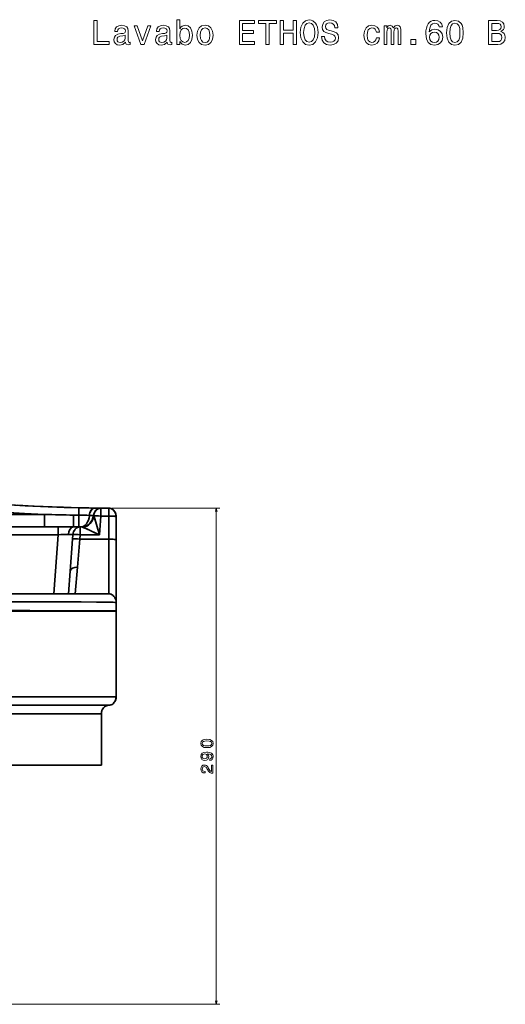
# Model space of a CAD drawing. Extents: x 290 to 1969, y 22 to 1622.
# Tile 9 of 12: x 843 to 1126, y 1048 to 1622. Entities that reach past the tile are written whole.
import ezdxf

# ---------------------------------------------------------------- set-up
doc = ezdxf.new("R2010")
doc.units = 0

msp = doc.modelspace()

# ---------------------------------------------------------------- linework, layer by layer
at = {"color": 7, "lineweight": 35, "ltscale": 0.077972}
msp.add_line((874.55, 1333.07), (877.67, 1333.03), dxfattribs=at)
msp.add_line((874.55, 1333.07), (877.67, 1333.03), dxfattribs=at)
at = {"color": 7, "lineweight": 35, "ltscale": 0.107782}
msp.add_line((877.74, 1337.34), (877.67, 1333.03), dxfattribs=at)
msp.add_line((877.74, 1337.34), (877.67, 1333.03), dxfattribs=at)
at = {"color": 7, "lineweight": 35, "ltscale": 0.089304}
msp.add_line((890.49, 1337.09), (886.92, 1337.09), dxfattribs=at)
at = {"color": 7, "lineweight": 35, "ltscale": 0.088771}
for p, q in [((890.5, 1337.09), (886.94, 1337.09)), ((886.94, 1337.09), (890.5, 1337.09))]:
    msp.add_line(p, q, dxfattribs=at)
at = {"color": 7, "lineweight": 35, "ltscale": 0.002061}
msp.add_line((887.6, 1335.78), (887.66, 1335.84), dxfattribs=at)
at = {"color": 7, "lineweight": 35, "ltscale": 0.002797}
msp.add_line((889.45, 1336.94), (889.56, 1336.97), dxfattribs=at)
at = {"color": 7, "lineweight": 35, "ltscale": 0.002327}
msp.add_line((890.4, 1337.09), (890.5, 1337.09), dxfattribs=at)
msp.add_line((890.4, 1337.09), (890.5, 1337.09), dxfattribs=at)
at = {"color": 7, "lineweight": 35, "ltscale": 0.002312}
msp.add_line((890.4, 1337.09), (890.49, 1337.09), dxfattribs=at)
at = {"color": 7, "lineweight": 35, "ltscale": 0.11636}
for p, q in [((890.5, 1337.09), (895.15, 1337.09)), ((895.15, 1332.52), (890.5, 1332.52)), ((895.15, 1332.52), (890.5, 1332.52))]:
    msp.add_line(p, q, dxfattribs=at)
at = {"color": 7, "lineweight": 35, "ltscale": 0.114105}
for p, q in [((890.5, 1332.52), (890.5, 1337.09)), ((890.5, 1332.52), (890.5, 1337.09)), ((895.15, 1337.09), (895.15, 1332.52)), ((895.15, 1332.52), (895.15, 1337.09)), ((878.51, 1321.56), (878.51, 1326.13))]:
    msp.add_line(p, q, dxfattribs=at)
at = {"color": 7, "lineweight": 35, "ltscale": 0.000238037}
msp.add_line((895.15, 1337.09), (895.16, 1337.09), dxfattribs=at)
at = {"color": 7, "lineweight": 35, "ltscale": 0.000183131}
msp.add_line((895.17, 1337.1), (895.16, 1337.1), dxfattribs=at)
at = {"color": 7, "lineweight": 13}
for p, q in [((897.17, 1337.1), (959.84, 1337.1)), ((957.84, 1047.59), (957.84, 1337.1)), ((630, 1047.59), (959.84, 1047.59))]:
    msp.add_line(p, q, dxfattribs=at)
at = {"color": 7, "lineweight": 35, "ltscale": 0.000297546}
msp.add_line((886.25, 1332.87), (886.27, 1332.87), dxfattribs=at)
msp.add_line((886.25, 1332.87), (886.27, 1332.87), dxfattribs=at)
at = {"color": 7, "lineweight": 35, "ltscale": 0.274726}
msp.add_line((890.5, 1332.52), (889.67, 1321.56), dxfattribs=at)
msp.add_line((890.5, 1332.52), (889.67, 1321.56), dxfattribs=at)
at = {"color": 7, "lineweight": 35, "ltscale": 0.337155}
for p, q in [((895.15, 1319.04), (895.15, 1332.52)), ((895.15, 1319.04), (895.15, 1332.52)), ((899.45, 1332.09), (899.45, 1318.6)), ((899.45, 1332.09), (899.45, 1318.6))]:
    msp.add_line(p, q, dxfattribs=at)
at = {"color": 7, "lineweight": 35}
for p, q in [((899.45, 1332.1), (899.45, 1227.09)), ((863.05, 1287.09), (865.65, 1321.57)), ((863.05, 1287.09), (865.65, 1321.57)), ((895.15, 1287.09), (895.15, 1319.04)), ((895.15, 1319.04), (895.15, 1287.09)), ((899.45, 1318.6), (899.45, 1282.09)), ((899.45, 1318.6), (899.45, 1282.09)), ((822.14, 1287.09), (895.15, 1287.09)), ((822.14, 1287.09), (895.15, 1287.09)), ((875.57, 1287.09), (823.83, 1287.09)), ((899.45, 1277.09), (899.45, 1227.09)), ((899.45, 1277.09), (899.45, 1227.09)), ((822.14, 1227.09), (899.45, 1227.09)), ((899.45, 1227.09), (822.14, 1227.09)), ((895.15, 1222.09), (822.14, 1222.09)), ((895.15, 1222.09), (822.14, 1222.09)), ((890.85, 1217.09), (813.54, 1217.09)), ((813.54, 1217.09), (890.85, 1217.09)), ((890.85, 1187.09), (890.85, 1217.09)), ((890.85, 1217.09), (890.85, 1187.09)), ((890.85, 1217.09), (890.85, 1187.09)), ((871.17, 1187.09), (813.54, 1187.09)), ((871.17, 1187.09), (813.54, 1187.09))]:
    msp.add_line(p, q, dxfattribs=at)
at = {"color": 7, "lineweight": 35, "ltscale": 0.000137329}
msp.add_line((899.45, 1332.09), (899.45, 1332.09), dxfattribs=at)
at = {"color": 7, "lineweight": 35, "ltscale": 0.223337}
for p, q in [((865.64, 1326.13), (874.57, 1326.13)), ((874.57, 1326.13), (865.64, 1326.13))]:
    msp.add_line(p, q, dxfattribs=at)
at = {"color": 7, "lineweight": 35, "ltscale": 0.06338}
for p, q in [((874.04, 1319.04), (874.23, 1321.56)), ((874.23, 1321.56), (874.04, 1319.04)), ((878.32, 1319.04), (878.51, 1321.56)), ((878.51, 1321.56), (878.32, 1319.04))]:
    msp.add_line(p, q, dxfattribs=at)
at = {"color": 7, "lineweight": 35, "ltscale": 0.077934}
msp.add_line((874.57, 1326.13), (877.69, 1326.13), dxfattribs=at)
at = {"color": 7, "lineweight": 35, "ltscale": 0.098398}
msp.add_line((874.57, 1326.13), (878.51, 1326.13), dxfattribs=at)
msp.add_line((874.57, 1326.13), (878.51, 1326.13), dxfattribs=at)
at = {"color": 7, "lineweight": 35, "ltscale": 0.031987}
msp.add_line((877.69, 1326.13), (878.97, 1326.13), dxfattribs=at)
at = {"color": 7, "lineweight": 35, "ltscale": 0.114102}
msp.add_line((878.51, 1321.56), (878.51, 1326.13), dxfattribs=at)
at = {"color": 7, "lineweight": 35, "ltscale": 0.024823}
for p, q in [((879.5, 1326.13), (878.51, 1326.13)), ((878.51, 1326.13), (879.5, 1326.13))]:
    msp.add_line(p, q, dxfattribs=at)
at = {"color": 7, "lineweight": 35, "ltscale": 0.279175}
msp.add_line((889.67, 1321.56), (878.51, 1321.56), dxfattribs=at)
msp.add_line((889.67, 1321.56), (878.51, 1321.56), dxfattribs=at)
at = {"color": 7, "lineweight": 35, "ltscale": 0.012524}
msp.add_line((878.97, 1326.13), (879.47, 1326.13), dxfattribs=at)
at = {"color": 7, "lineweight": 35, "ltscale": 0.005254}
msp.add_line((879.18, 1326.13), (878.97, 1326.13), dxfattribs=at)
at = {"color": 7, "lineweight": 35, "ltscale": 0.000769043}
msp.add_line((879.5, 1326.13), (879.47, 1326.13), dxfattribs=at)
at = {"color": 7, "lineweight": 35, "ltscale": 0.471082}
for p, q in [((874.04, 1319.04), (872.62, 1300.25)), ((872.62, 1300.25), (874.04, 1319.04))]:
    msp.add_line(p, q, dxfattribs=at)
at = {"color": 7, "lineweight": 35, "ltscale": 0.412552}
msp.add_line((878.32, 1319.04), (876.9, 1302.59), dxfattribs=at)
msp.add_line((878.32, 1319.04), (876.9, 1302.59), dxfattribs=at)
at = {"color": 7, "lineweight": 35, "ltscale": 0.420872}
msp.add_line((878.32, 1319.04), (895.15, 1319.04), dxfattribs=at)
msp.add_line((878.32, 1319.04), (895.15, 1319.04), dxfattribs=at)
at = {"color": 7, "lineweight": 35, "ltscale": 0.329904}
msp.add_line((871.64, 1287.09), (872.62, 1300.25), dxfattribs=at)
at = {"color": 7, "lineweight": 35, "ltscale": 0.389129}
for p, q in [((876.9, 1302.59), (875.57, 1287.09)), ((875.57, 1287.09), (876.9, 1302.59))]:
    msp.add_line(p, q, dxfattribs=at)
at = {"color": 7, "lineweight": 35, "ltscale": 0.001988}
msp.add_line((875.57, 1287.09), (875.49, 1287.09), dxfattribs=at)
at = {"color": 7, "lineweight": 35, "ltscale": 0.000390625}
msp.add_line((875.56, 1287.09), (875.57, 1287.09), dxfattribs=at)
at = {"color": 7, "lineweight": 35, "ltscale": 0.489474}
msp.add_line((895.15, 1287.09), (875.57, 1287.09), dxfattribs=at)
at = {"color": 7, "lineweight": 35, "ltscale": 0.125}
msp.add_line((899.45, 1282.09), (899.45, 1277.09), dxfattribs=at)
msp.add_line((899.45, 1282.09), (899.45, 1277.09), dxfattribs=at)
at = {"color": 7, "lineweight": 35, "ltscale": 0.001011}
msp.add_line((868.11, 1277.27), (868.07, 1277.26), dxfattribs=at)
at = {"color": 7, "lineweight": 35, "ltscale": 0.492163}
msp.add_line((890.85, 1187.09), (871.17, 1187.09), dxfattribs=at)
msp.add_line((890.85, 1187.09), (871.17, 1187.09), dxfattribs=at)
at = {"color": 7, "lineweight": 13}
for points in [[(886.48, 1607.66), (895.47, 1607.66), (895.47, 1609.35), (888.33, 1609.35), (888.33, 1621.66), (886.48, 1621.66)], [(936.65, 1609.33), (937.96, 1607.78), (939.75, 1607.28), (941.45, 1607.66), (942.8, 1608.81), (943.65, 1610.65), (943.97, 1613.09), (943.65, 1615.53), (942.78, 1617.34), (941.45, 1618.47), (939.75, 1618.88), (937.98, 1618.35), (937.25, 1617.71), (936.65, 1616.84), (936.65, 1622.14), (934.87, 1622.14), (934.87, 1607.66), (936.65, 1607.66)], [(971.34, 1607.66), (980.22, 1607.66), (980.22, 1609.35), (973.2, 1609.35), (973.2, 1614.1), (979.45, 1614.1), (979.45, 1615.77), (973.2, 1615.77), (973.2, 1619.97), (980.06, 1619.97), (980.06, 1621.66), (971.34, 1621.66)], [(986.8, 1607.66), (988.65, 1607.66), (988.65, 1619.97), (992.89, 1619.97), (992.89, 1621.66), (982.54, 1621.66), (982.54, 1619.97), (986.8, 1619.97)], [(995.19, 1607.66), (997.06, 1607.66), (997.06, 1614.24), (1002.67, 1614.24), (1002.67, 1607.66), (1004.53, 1607.66), (1004.53, 1621.66), (1002.67, 1621.66), (1002.67, 1615.95), (997.06, 1615.95), (997.06, 1621.66), (995.19, 1621.66)], [(1006.83, 1614.66), (1007.19, 1611.51), (1008.24, 1609.19), (1009.87, 1607.76), (1012.01, 1607.28), (1014.13, 1607.76), (1015.79, 1609.19), (1016.81, 1611.51), (1017.2, 1614.66), (1016.81, 1617.79), (1016.37, 1619.06), (1015.79, 1620.11), (1014.13, 1621.54), (1013.12, 1621.9), (1012.01, 1622.04), (1009.85, 1621.54), (1008.22, 1620.13), (1007.19, 1617.81)], [(1008.77, 1614.66), (1008.99, 1617.1), (1009.65, 1618.9), (1010.68, 1619.99), (1012.01, 1620.37), (1013.32, 1619.99), (1014.35, 1618.88), (1015.02, 1617.08), (1015.26, 1614.66), (1015.02, 1612.22), (1014.35, 1610.42), (1013.32, 1609.33), (1012.01, 1608.97), (1010.68, 1609.33), (1009.65, 1610.42), (1008.99, 1612.2)], [(1020.97, 1612.28), (1019.13, 1612.28), (1019.54, 1610.14), (1020.55, 1608.57), (1022.1, 1607.62), (1024.2, 1607.28), (1026.28, 1607.6), (1027.83, 1608.49), (1028.82, 1609.88), (1029.18, 1611.71), (1028.88, 1613.37), (1028.03, 1614.44), (1026.66, 1615.14), (1024.82, 1615.67), (1023.25, 1616.05), (1022.22, 1616.5), (1021.64, 1617.14), (1021.45, 1618.15), (1021.64, 1619.06), (1022.16, 1619.74), (1022.97, 1620.21), (1024.08, 1620.37), (1025.21, 1620.17), (1026.09, 1619.62), (1026.68, 1618.71), (1026.96, 1617.48), (1028.8, 1617.48), (1028.8, 1617.52), (1028.47, 1619.42), (1027.53, 1620.83), (1026.03, 1621.72), (1024.02, 1622.02), (1022.2, 1621.72), (1020.79, 1620.87), (1019.88, 1619.56), (1019.56, 1617.87), (1019.82, 1616.35), (1020.59, 1615.33), (1021.8, 1614.64), (1023.45, 1614.12), (1025.08, 1613.65), (1026.32, 1613.21), (1027.06, 1612.56), (1027.32, 1611.51), (1027.08, 1610.44), (1026.46, 1609.64), (1025.51, 1609.13), (1024.28, 1608.97), (1022.91, 1609.19), (1021.86, 1609.84), (1021.19, 1610.89)], [(1089.72, 1617.89), (1089.34, 1619.52), (1088.45, 1620.73), (1087.08, 1621.5), (1085.3, 1621.76), (1084.11, 1621.62), (1083.08, 1621.24), (1082.17, 1620.61), (1081.41, 1619.72), (1080.8, 1618.61), (1080.36, 1617.26), (1080.08, 1615.67), (1080, 1613.87), (1080.32, 1611.01), (1081.31, 1608.93), (1082.9, 1607.68), (1085.08, 1607.26), (1087.04, 1607.62), (1088.53, 1608.57), (1089.5, 1610.06), (1089.84, 1611.96), (1089.5, 1613.87), (1088.57, 1615.35), (1087.14, 1616.27), (1085.36, 1616.6), (1083.45, 1616.19), (1082.01, 1615.04), (1082.32, 1617.26), (1082.96, 1618.86), (1083.95, 1619.8), (1085.32, 1620.13), (1086.33, 1619.97), (1087.1, 1619.54), (1087.6, 1618.84), (1087.86, 1617.89)], [(1092.16, 1614.5), (1092.46, 1611.33), (1093.41, 1609.07), (1094.92, 1607.7), (1097.02, 1607.26), (1099.1, 1607.7), (1100.61, 1609.07), (1101.54, 1611.33), (1101.86, 1614.5), (1101.54, 1617.65), (1101.16, 1618.9), (1100.61, 1619.93), (1099.1, 1621.3), (1097.02, 1621.76), (1094.92, 1621.3), (1093.41, 1619.9), (1092.46, 1617.65)], [(1123.83, 1615.22), (1125.24, 1616.39), (1125.61, 1617.18), (1125.73, 1618.15), (1125.47, 1619.66), (1124.68, 1620.75), (1123.41, 1621.42), (1121.63, 1621.66), (1116.65, 1621.66), (1116.65, 1607.66), (1121.91, 1607.66), (1123.79, 1607.94), (1125.18, 1608.77), (1126.05, 1610.08), (1126.35, 1611.86), (1126.17, 1613.05), (1125.69, 1614.03), (1124.9, 1614.76)], [(904.98, 1609.07), (904.98, 1609.01), (905.08, 1608.33), (905.38, 1607.84), (906.65, 1607.46), (907.64, 1607.62), (907.64, 1608.99), (907.21, 1608.93), (906.65, 1609.19), (906.55, 1610), (906.55, 1615.61), (906.31, 1617.04), (905.6, 1618.05), (904.37, 1618.65), (902.64, 1618.88), (900.94, 1618.63), (899.69, 1617.95), (898.9, 1616.88), (898.64, 1615.47), (898.64, 1615.35), (900.23, 1615.35), (900.38, 1616.19), (900.82, 1616.8), (901.55, 1617.16), (902.57, 1617.3), (903.56, 1617.2), (904.27, 1616.9), (904.69, 1616.37), (904.83, 1615.65), (904.75, 1614.8), (904.43, 1614.38), (903.62, 1614.18), (902.11, 1614.01), (900.38, 1613.65), (899.15, 1613.01), (898.42, 1612), (898.2, 1610.5), (898.4, 1609.17), (899.02, 1608.18), (900.03, 1607.56), (901.43, 1607.34), (903.3, 1607.76)], [(913.93, 1607.66), (915.81, 1607.66), (919.76, 1618.49), (917.93, 1618.49), (914.88, 1609.76), (911.77, 1618.49), (909.92, 1618.49)], [(929.26, 1609.07), (929.26, 1609.01), (929.36, 1608.33), (929.67, 1607.84), (930.94, 1607.46), (931.93, 1607.62), (931.93, 1608.99), (931.5, 1608.93), (930.94, 1609.19), (930.84, 1610), (930.84, 1615.61), (930.6, 1617.04), (929.89, 1618.05), (928.66, 1618.65), (926.92, 1618.88), (925.23, 1618.63), (923.98, 1617.95), (923.19, 1616.88), (922.93, 1615.47), (922.93, 1615.35), (924.52, 1615.35), (924.66, 1616.19), (925.11, 1616.8), (925.83, 1617.16), (926.86, 1617.3), (927.85, 1617.2), (928.56, 1616.9), (928.98, 1616.37), (929.12, 1615.65), (929.04, 1614.8), (928.72, 1614.38), (927.91, 1614.18), (926.4, 1614.01), (924.66, 1613.65), (923.43, 1613.01), (922.71, 1612), (922.49, 1610.5), (922.69, 1609.17), (923.31, 1608.18), (924.32, 1607.56), (925.71, 1607.34), (927.59, 1607.76)], [(942.15, 1613.09), (941.95, 1611.27), (941.41, 1609.94), (940.54, 1609.13), (939.45, 1608.87), (938.26, 1609.13), (937.39, 1609.94), (936.85, 1611.25), (936.67, 1613.09), (936.85, 1614.9), (937.39, 1616.21), (938.26, 1617), (939.45, 1617.28), (940.54, 1617), (941.41, 1616.19), (941.95, 1614.88)], [(946.59, 1613.07), (946.91, 1610.61), (947.84, 1608.79), (949.32, 1607.66), (951.29, 1607.28), (953.25, 1607.66), (954.72, 1608.77), (955.65, 1610.58), (955.99, 1613.07), (955.65, 1615.53), (954.72, 1617.36), (953.25, 1618.47), (951.29, 1618.88), (949.32, 1618.47), (947.84, 1617.34), (946.91, 1615.53)], [(948.41, 1613.09), (948.59, 1614.9), (949.15, 1616.21), (950.06, 1617.02), (951.29, 1617.3), (952.5, 1617.02), (953.41, 1616.23), (953.98, 1614.9), (954.18, 1613.09), (953.98, 1611.25), (953.41, 1609.92), (952.5, 1609.11), (951.29, 1608.85), (950.06, 1609.11), (949.15, 1609.92), (948.59, 1611.25)], [(1051.17, 1614.9), (1052.92, 1614.9), (1052.56, 1616.52), (1051.69, 1617.79), (1050.34, 1618.57), (1048.59, 1618.88), (1046.65, 1618.47), (1045.18, 1617.34), (1044.25, 1615.51), (1043.93, 1613.05), (1044.23, 1610.61), (1045.14, 1608.79), (1046.57, 1607.66), (1048.53, 1607.28), (1050.26, 1607.58), (1051.61, 1608.43), (1052.54, 1609.76), (1052.94, 1611.53), (1051.25, 1611.53), (1050.95, 1610.4), (1050.38, 1609.56), (1049.57, 1609.03), (1048.59, 1608.87), (1047.36, 1609.13), (1046.47, 1609.94), (1045.92, 1611.25), (1045.74, 1613.11), (1045.92, 1614.92), (1046.49, 1616.23), (1047.4, 1617.04), (1048.59, 1617.32), (1049.64, 1617.14), (1050.42, 1616.68), (1050.95, 1615.91)], [(1055.71, 1607.66), (1057.34, 1607.66), (1057.34, 1614.9), (1057.44, 1615.99), (1057.74, 1616.78), (1058.21, 1617.24), (1058.81, 1617.42), (1059.3, 1617.26), (1059.62, 1616.86), (1059.78, 1616.17), (1059.84, 1615.27), (1059.84, 1607.66), (1061.38, 1607.66), (1061.38, 1614.9), (1061.48, 1615.97), (1061.78, 1616.76), (1062.26, 1617.24), (1062.87, 1617.42), (1063.35, 1617.26), (1063.68, 1616.86), (1063.88, 1615.27), (1063.88, 1607.66), (1065.51, 1607.66), (1065.51, 1615.14), (1065.41, 1616.7), (1065.09, 1617.89), (1064.44, 1618.61), (1063.39, 1618.88), (1062.16, 1618.47), (1061.21, 1617.3), (1060.47, 1618.45), (1059.22, 1618.88), (1058.07, 1618.47), (1057.28, 1617.34), (1057.28, 1618.49), (1055.71, 1618.49)], [(1087.88, 1611.94), (1087.66, 1610.67), (1087.1, 1609.7), (1086.19, 1609.05), (1085.06, 1608.85), (1083.87, 1609.05), (1082.96, 1609.68), (1082.38, 1610.65), (1082.19, 1611.92), (1082.4, 1613.17), (1082.96, 1614.12), (1083.89, 1614.72), (1085.14, 1614.94), (1086.23, 1614.72), (1087.1, 1614.14), (1087.66, 1613.19)], [(1094.1, 1614.5), (1094.26, 1616.94), (1094.76, 1618.69), (1095.67, 1619.72), (1097.02, 1620.09), (1098.35, 1619.72), (1099.26, 1618.69), (1099.77, 1616.94), (1099.93, 1614.5), (1099.77, 1612.04), (1099.26, 1610.28), (1098.35, 1609.25), (1097.02, 1608.91), (1095.67, 1609.25), (1094.76, 1610.28), (1094.26, 1612.04)], [(1121.25, 1615.85), (1118.51, 1615.85), (1118.51, 1619.99), (1121.41, 1619.99), (1122.5, 1619.86), (1123.27, 1619.5), (1123.73, 1618.88), (1123.89, 1617.95), (1123.71, 1617.02), (1123.23, 1616.37), (1122.4, 1615.97)], [(904.77, 1611.45), (904.53, 1610.4), (903.89, 1609.6), (902.92, 1609.07), (901.73, 1608.89), (900.96, 1608.99), (900.42, 1609.31), (900.07, 1609.88), (899.97, 1610.67), (900.05, 1611.37), (900.38, 1611.88), (901.67, 1612.44), (903.3, 1612.68), (904.77, 1613.17)], [(929.06, 1611.45), (928.82, 1610.4), (928.17, 1609.6), (927.21, 1609.07), (926.02, 1608.89), (925.25, 1608.99), (924.7, 1609.31), (924.36, 1609.88), (924.26, 1610.67), (924.34, 1611.37), (924.66, 1611.88), (925.96, 1612.44), (927.59, 1612.68), (929.06, 1613.17)], [(1071.34, 1607.66), (1074.13, 1607.66), (1074.13, 1610.67), (1071.34, 1610.67)], [(1121.69, 1609.33), (1118.51, 1609.33), (1118.51, 1614.16), (1121.51, 1614.16), (1122.78, 1614.01), (1123.69, 1613.59), (1124.23, 1612.86), (1124.42, 1611.82), (1124.23, 1610.71), (1123.73, 1609.94), (1122.88, 1609.48)], [(952.42, 1197.38), (954.01, 1197.53), (955.14, 1198.01), (955.82, 1198.76), (956.04, 1199.81), (955.82, 1200.85), (955.14, 1201.61), (954.01, 1202.07), (952.42, 1202.23), (950.85, 1202.07), (950.22, 1201.88), (949.71, 1201.61), (949.02, 1200.85), (948.79, 1199.81), (949.02, 1198.76), (949.72, 1198.01), (950.85, 1197.53)], [(952.42, 1198.35), (951.2, 1198.43), (950.32, 1198.68), (949.81, 1199.14), (949.63, 1199.81), (949.81, 1200.48), (950.32, 1200.93), (951.2, 1201.19), (952.42, 1201.27), (953.65, 1201.19), (954.53, 1200.93), (955.05, 1200.48), (955.22, 1199.81), (955.05, 1199.14), (954.53, 1198.68), (953.65, 1198.43)], [(954.11, 1189.92), (954.9, 1190.07), (955.52, 1190.51), (955.9, 1191.19), (956.04, 1192.1), (955.97, 1192.69), (955.79, 1193.23), (955.48, 1193.68), (955.03, 1194.07), (954.48, 1194.37), (953.79, 1194.59), (953.01, 1194.72), (952.1, 1194.77), (950.68, 1194.6), (949.64, 1194.11), (949.01, 1193.32), (948.79, 1192.24), (948.97, 1191.25), (949.46, 1190.51), (950.2, 1190.02), (951.14, 1189.86), (952.11, 1190.02), (952.85, 1190.5), (953.31, 1191.2), (953.46, 1192.1), (953.27, 1193.05), (952.68, 1193.76), (953.8, 1193.6), (954.6, 1193.28), (955.08, 1192.79), (955.23, 1192.11), (955.16, 1191.58), (954.93, 1191.2), (954.58, 1190.95), (954.11, 1190.85)], [(951.13, 1190.84), (950.51, 1190.94), (950.01, 1191.22), (949.7, 1191.67), (949.59, 1192.24), (949.7, 1192.84), (950.01, 1193.29), (950.5, 1193.57), (951.12, 1193.68), (951.76, 1193.57), (952.23, 1193.29), (952.52, 1192.83), (952.62, 1192.21), (952.52, 1191.66), (952.23, 1191.22), (951.77, 1190.94)], [(955.84, 1182.41), (955.84, 1187.22), (954.97, 1187.22), (954.97, 1183.42), (954.5, 1183.63), (954.11, 1183.99), (953.39, 1185.11), (953.09, 1185.71), (952.65, 1186.37), (952.15, 1186.85), (951.56, 1187.12), (950.88, 1187.22), (950.03, 1187.05), (949.37, 1186.57), (948.94, 1185.85), (948.79, 1184.91), (948.96, 1183.94), (949.44, 1183.21), (950.19, 1182.73), (951.19, 1182.57), (951.33, 1182.57), (951.33, 1183.49), (951.25, 1183.49), (950.57, 1183.58), (950.06, 1183.85), (949.74, 1184.28), (949.63, 1184.86), (949.73, 1185.44), (949.98, 1185.88), (950.38, 1186.16), (950.87, 1186.26), (951.33, 1186.19), (951.73, 1186), (952.07, 1185.68), (952.37, 1185.23), (952.69, 1184.64), (953.32, 1183.65), (953.99, 1182.95), (954.79, 1182.54), (955.81, 1182.41)]]:
    msp.add_lwpolyline(points, close=True, dxfattribs=at)
at = {"color": 7, "lineweight": 35}
for points in [[(594.5, 1352.52), (601.9, 1352.49), (613.83, 1352.32), (625.75, 1352), (637.67, 1351.54), (649.59, 1350.94), (661.51, 1350.21), (673.42, 1349.37), (685.03, 1348.45), (696.63, 1347.45), (708.83, 1346.32), (721.02, 1345.14), (744.08, 1342.8), (764.57, 1340.71), (774.81, 1339.69), (790.19, 1338.22), (799.49, 1337.38), (808.78, 1336.58), (821.18, 1335.61), (833.59, 1334.74), (846.01, 1334.01), (857.71, 1333.44)], [(857.71, 1333.44), (845.45, 1334.04), (833.19, 1334.77), (820.94, 1335.63), (808.69, 1336.59), (795.41, 1337.74), (782.13, 1338.98), (768.86, 1340.28), (742.68, 1342.95), (726.79, 1344.56), (718.85, 1345.35), (702.17, 1346.95), (693.83, 1347.7), (685.49, 1348.41), (677.14, 1349.08), (668.8, 1349.71), (657.43, 1350.47), (646.06, 1351.13), (634.69, 1351.67), (623.32, 1352.08), (613.09, 1352.34), (602.87, 1352.48), (594.5, 1352.52)], [(700.54, 1351.67), (714.06, 1350.4), (726.66, 1349.16), (751.85, 1346.59), (768.65, 1344.88), (777.05, 1344.05), (789.66, 1342.84), (799.12, 1341.99), (808.58, 1341.18), (821.2, 1340.18), (833.82, 1339.3), (846.45, 1338.55), (856.88, 1338.04), (867.31, 1337.63), (877.74, 1337.34)], [(837.5, 1339.07), (844.2, 1338.67), (850.91, 1338.32), (859.85, 1337.91), (868.8, 1337.59), (877.74, 1337.34)], [(841.7, 1338.82), (851.48, 1338.29), (860.4, 1337.89), (869.14, 1337.57), (877.74, 1337.34)], [(663.21, 1333.56), (760.49, 1333.5), (857.71, 1333.44)], [(663.21, 1333.56), (818.77, 1333.46), (857.71, 1333.44)], [(857.73, 1326.13), (857.73, 1326.14), (857.73, 1326.52), (857.71, 1333.44)], [(857.73, 1326.13), (857.73, 1326.14), (857.73, 1326.15), (857.72, 1326.96), (857.71, 1333.44)], [(874.57, 1326.13), (874.57, 1326.13), (874.57, 1326.14), (874.56, 1326.87), (874.55, 1333.08)], [(874.55, 1333.07), (874.56, 1327.33), (874.57, 1326.18), (874.57, 1326.13), (874.57, 1326.13)], [(877.69, 1326.13), (877.69, 1326.13), (877.69, 1326.14), (877.68, 1326.88), (877.67, 1333.03)], [(877.69, 1326.13), (877.69, 1326.13), (877.69, 1326.14), (877.68, 1326.88), (877.67, 1333.03)], [(883.85, 1332.89), (883.98, 1333.74), (884.2, 1334.56), (884.52, 1335.32), (884.93, 1335.99), (885.29, 1336.41), (885.69, 1336.75), (886.12, 1337), (886.56, 1337.14), (886.95, 1337.17)], [(886.92, 1337.09), (886.51, 1337.04), (886.07, 1336.9), (885.66, 1336.65), (885.28, 1336.32), (884.8, 1335.74), (884.42, 1335.05), (884.13, 1334.29), (883.96, 1333.6), (883.85, 1332.89)], [(899.45, 1332.09), (899.39, 1332.87), (899.23, 1333.63), (898.97, 1334.36), (898.61, 1335.04), (898.18, 1335.64), (897.65, 1336.15), (897.06, 1336.56), (896.46, 1336.85), (895.81, 1337.03), (895.15, 1337.09)], [(895.15, 1337.09), (895.83, 1337.02), (896.48, 1336.84), (897.1, 1336.54), (897.68, 1336.12), (898.2, 1335.61), (898.63, 1335.02), (898.98, 1334.35), (899.24, 1333.62), (899.39, 1332.86), (899.45, 1332.09)], [(899.45, 1332.09), (899.39, 1332.87), (899.24, 1333.64), (898.98, 1334.37), (898.62, 1335.05), (898.18, 1335.64), (897.66, 1336.15), (897.07, 1336.57), (896.46, 1336.86), (895.82, 1337.03), (895.16, 1337.1)], [(895.17, 1337.1), (895.8, 1337.04), (896.41, 1336.88), (896.99, 1336.62), (897.55, 1336.24), (898.06, 1335.78), (898.49, 1335.24), (898.81, 1334.7), (899.07, 1334.13), (899.27, 1333.53), (899.36, 1333.06), (899.42, 1332.59), (899.45, 1332.1)], [(883.85, 1332.89), (886.04, 1332.88), (886.23, 1332.87), (886.25, 1332.87), (886.25, 1332.87)], [(886.25, 1332.87), (886.25, 1332.87), (886.21, 1332.87), (885.86, 1332.88), (883.85, 1332.89)], [(886.27, 1332.87), (886.4, 1332.78), (886.53, 1332.65)], [(886.27, 1332.87), (886.28, 1332.87), (886.34, 1332.83), (886.53, 1332.65)], [(890.5, 1332.52), (889.2, 1332.63), (887.97, 1332.69), (887.28, 1332.7), (886.53, 1332.65)], [(886.53, 1332.65), (886.95, 1332.69), (888.07, 1332.69), (889.25, 1332.63), (890.5, 1332.52)], [(886.53, 1332.65), (887.07, 1330.82), (888, 1327.55), (889.67, 1321.56)], [(886.53, 1332.65), (888.01, 1327.53), (889.67, 1321.56)], [(895.15, 1332.52), (896.45, 1332.5), (897.71, 1332.44), (898.52, 1332.36), (898.88, 1332.3), (899.29, 1332.2), (899.39, 1332.16), (899.42, 1332.13), (899.44, 1332.11), (899.45, 1332.09)], [(895.15, 1332.52), (896.45, 1332.5), (897.68, 1332.44), (898.64, 1332.34), (899.02, 1332.28), (899.37, 1332.17), (899.42, 1332.13), (899.44, 1332.11), (899.45, 1332.09)], [(663.24, 1326.26), (743.53, 1326.21), (865.64, 1326.13)], [(865.64, 1326.13), (784.69, 1326.17), (663.24, 1326.26)], [(865.65, 1321.57), (784.72, 1321.61), (663.26, 1321.7)], [(865.65, 1321.57), (784.72, 1321.61), (663.26, 1321.7)], [(865.65, 1321.57), (865.64, 1325.69), (865.64, 1326.13), (865.64, 1326.13)], [(865.65, 1321.57), (865.64, 1325.69), (865.64, 1326.13), (865.64, 1326.13)], [(871.62, 1321.74), (869.34, 1321.71), (865.65, 1321.57)], [(874.23, 1321.56), (874.23, 1321.57), (874.22, 1321.58), (874.21, 1321.59), (874.17, 1321.61), (874.07, 1321.64), (873.72, 1321.69), (873.16, 1321.72), (871.62, 1321.74)], [(874.23, 1321.56), (874.23, 1321.59), (874.25, 1321.6), (874.28, 1321.63), (874.38, 1321.66), (874.68, 1321.71), (875.34, 1321.74), (876.17, 1321.73), (877.07, 1321.68), (878.51, 1321.56)], [(878.51, 1321.56), (877.24, 1321.67), (876.04, 1321.73), (875.02, 1321.73), (874.42, 1321.67), (874.27, 1321.62), (874.23, 1321.58), (874.23, 1321.56)], [(879.5, 1326.13), (879.87, 1326.02), (880.19, 1325.91)], [(880.19, 1325.91), (879.54, 1326.12), (879.5, 1326.13)], [(880.19, 1325.91), (880.71, 1325.7), (881.82, 1325.23), (884.64, 1323.95), (889.67, 1321.56)], [(889.67, 1321.56), (886.67, 1323), (882.78, 1324.8), (880.95, 1325.6), (880.19, 1325.91)], [(874.04, 1319.04), (874.04, 1319.06), (874.06, 1319.07), (874.09, 1319.1), (874.19, 1319.13), (874.49, 1319.18), (875.15, 1319.21), (875.98, 1319.2), (876.88, 1319.16), (878.32, 1319.04)], [(878.32, 1319.04), (877.02, 1319.15), (875.78, 1319.21), (874.84, 1319.21), (874.47, 1319.18), (874.13, 1319.12), (874.07, 1319.09), (874.05, 1319.07), (874.04, 1319.05), (874.04, 1319.04)], [(895.15, 1319.04), (896.42, 1319.02), (897.63, 1318.96), (898.66, 1318.85), (899.26, 1318.73), (899.41, 1318.66), (899.44, 1318.62), (899.45, 1318.6)], [(899.45, 1318.6), (899.44, 1318.62), (899.43, 1318.64), (899.39, 1318.67), (899.3, 1318.71), (899, 1318.79), (898.34, 1318.89), (897.51, 1318.96), (896.59, 1319.01), (895.15, 1319.04)], [(895.15, 1287.09), (895.83, 1287.02), (896.48, 1286.84), (897.1, 1286.54), (897.69, 1286.12), (898.2, 1285.61), (898.63, 1285.02), (898.98, 1284.34), (899.24, 1283.62), (899.39, 1282.86), (899.45, 1282.09)], [(899.45, 1282.09), (899.39, 1282.87), (899.23, 1283.63), (898.97, 1284.36), (898.61, 1285.04), (898.17, 1285.64), (897.65, 1286.15), (897.06, 1286.56), (896.46, 1286.85), (895.81, 1287.03), (895.15, 1287.09)], [(899.45, 1282.09), (899.39, 1282.87), (899.23, 1283.63), (898.97, 1284.36), (898.61, 1285.04), (898.18, 1285.64), (897.65, 1286.15), (897.06, 1286.56), (896.46, 1286.85), (895.81, 1287.03), (895.15, 1287.09)], [(899.45, 1282.09), (899.44, 1282.09), (899.44, 1282.09), (899.44, 1282.09), (899.38, 1282.1), (898.83, 1282.14), (897.76, 1282.18), (894.19, 1282.24), (888.07, 1282.31), (871.53, 1282.42), (853.13, 1282.49), (822.14, 1282.52)], [(822.14, 1282.52), (845.49, 1282.5), (867.69, 1282.44), (878.98, 1282.38), (888.61, 1282.31), (896.62, 1282.2), (898.78, 1282.14), (899.37, 1282.11), (899.44, 1282.09), (899.44, 1282.09), (899.44, 1282.09), (899.45, 1282.09)], [(822.14, 1277.3), (849.2, 1277.29), (882.27, 1277.22), (886.53, 1277.21), (897.29, 1277.14), (899.21, 1277.1), (899.42, 1277.09), (899.44, 1277.09), (899.44, 1277.09), (899.45, 1277.09)], [(822.14, 1277.3), (866.11, 1277.27), (884.68, 1277.21), (894.61, 1277.16), (897.73, 1277.13), (899.25, 1277.1), (899.42, 1277.09), (899.44, 1277.09), (899.44, 1277.09), (899.45, 1277.09)], [(822.14, 1276.87), (866.11, 1276.91), (884.67, 1276.96), (894.6, 1277.01), (897.73, 1277.04), (899.25, 1277.07), (899.42, 1277.08), (899.44, 1277.08), (899.44, 1277.09), (899.45, 1277.09)], [(899.45, 1277.09), (899.44, 1277.09), (899.44, 1277.08), (899.44, 1277.08), (899.38, 1277.08), (898.9, 1277.06), (894.71, 1277.01), (887.8, 1276.97), (868.52, 1276.91), (822.14, 1276.87)], [(895.15, 1222.09), (895.83, 1222.15), (896.48, 1222.33), (897.1, 1222.63), (897.68, 1223.05), (898.2, 1223.56), (898.63, 1224.15), (898.98, 1224.83), (899.24, 1225.55), (899.39, 1226.31), (899.45, 1227.09)], [(899.45, 1227.09), (899.39, 1226.31), (899.23, 1225.54), (898.97, 1224.81), (898.61, 1224.13), (898.18, 1223.54), (897.66, 1223.02), (897.06, 1222.61), (896.46, 1222.32), (895.81, 1222.15), (895.15, 1222.09)], [(899.45, 1227.09), (899.42, 1226.61), (899.37, 1226.13), (899.22, 1225.5), (899.01, 1224.9), (898.73, 1224.33), (898.4, 1223.81), (898, 1223.34), (897.54, 1222.93)], [(895.15, 1222.09), (894.47, 1222.02), (893.82, 1221.84), (893.2, 1221.54), (892.62, 1221.12), (892.1, 1220.61), (891.67, 1220.02), (891.32, 1219.35), (891.06, 1218.62), (890.91, 1217.86), (890.85, 1217.09)]]:
    msp.add_lwpolyline(points, dxfattribs=at)
at = {"color": 7, "lineweight": 13}
for points in [[(958.36, 1335.16), (957.84, 1337.1), (957.32, 1335.16)], [(957.32, 1049.52), (957.84, 1047.59), (958.36, 1049.52)]]:
    msp.add_lwpolyline(points, dxfattribs=at)
at = {"color": 7, "lineweight": 35}
for centre, radius, start, end in [((900.99, 2953.35), 1620.49, 268.46956, 269.06495), ((901, 2953.6), 1620.74, 268.4696, 269.0649), ((898.85, 2179.54), 846.78, 268.56644, 268.98502), ((898.83, 2178.67), 845.9, 268.56631, 268.98533), ((899.65, 2286.49), 949.41, 268.67797, 269.23351), ((899.69, 2288.64), 951.56, 268.67849, 269.23277), ((899.47, 2273.94), 936.85, 269.15425, 269.73707), ((891.71, 1332.15), 5.51, 158.58079, 163.34059), ((891.2, 1332.41), 4.93, 136.94793, 153.00708), ((899.47, 2273.8), 936.71, 269.23403, 269.73651), ((890.5, 1333.38), 3.7, 91.45162, 99.17551), ((879.75, 1321.19), 5.53, 160.28494, 163.3337), ((879.66, 1321.22), 5.43, 157.05241, 160.28552), ((879.28, 1321.41), 5.01, 137.18244, 157.32849), ((878.67, 1322.03), 4.14, 119.88683, 123.46968), ((878.53, 1322.3), 3.83, 104.85568, 109.55916), ((879.47, 1332.05), 5.92, 270.00703, 279.42428), ((879.47, 1332.05), 5.92, 270.00712, 279.42452), ((896.59, 1217.09), 5.74, 161.97135, 180.06349), ((895.16, 1218.31), 3.78, 90.14941, 115.96459)]:
    msp.add_arc(centre, radius, start, end, dxfattribs=at)
for centre, major_axis, ratio, start_param, end_param in [((890.5, 1332.09), (0, -5), 0.858983, 3.141501, 4.554507), ((890.5, 1332.09), (0, -5), 0.858998, 3.141552, 4.554608), ((890.5, 1332.09), (0, -5), 0.859073, 3.141845, 4.000115), ((878.97, 1334.13), (0, -8), 0.618325, 0.000176, 1.415925), ((878.97, 1334.13), (0, -8), 0.618325, 6.28303, 7.69906), ((879.47, 1334.13), (0, -8), 0.858998, 6.283141, 7.696195), ((879.47, 1334.13), (0, -8), 0.858998, 6.283142, 7.696197), ((879.5, 1334.13), (0, -8), 0.856599, 6.283143, 7.696197), ((879.5, 1334.13), (0, -8), 0.856599, 6.283143, 7.696197), ((880.19, 1333.55), (-2.05, -7.5), 0.822249, 0.320838, 1.673956), ((880.19, 1333.55), (-2.05, -7.5), 0.822248, 0.320841, 1.673958), ((865.56, 1321.13), (8.66, 0.44), 0.049669, 0.794413, 1.558301), ((874.57, 1321.13), (0, -5), 0.595155, 3.141677, 4.589193), ((874.57, 1321.13), (0, -5), 0.595158, 3.14161, 4.588762), ((865.61, 1321.13), (8.61, 0.44), 0.04988, 6.276862, 7.080376), ((878.51, 1321.13), (0, -5), 0.858999, 3.141546, 4.625051), ((878.51, 1321.13), (0, -5), 0.858987, 3.141534, 4.625007), ((878.51, 1321.13), (0, -5), 0.858999, 3.141545, 4.625049), ((876.9, 1299.81), (4.27, -0.52), 0.644557, 1.648622, 3.170833), ((876.9, 1299.81), (4.27, -0.52), 0.644557, 1.648622, 3.170833), ((895.15, 1217.09), (-0.01, -5), 0.858644, 3.928138, 4.71398)]:
    msp.add_ellipse(centre, major_axis=major_axis, ratio=ratio, start_param=start_param, end_param=end_param, dxfattribs=at)

doc.saveas('drawing.dxf')
